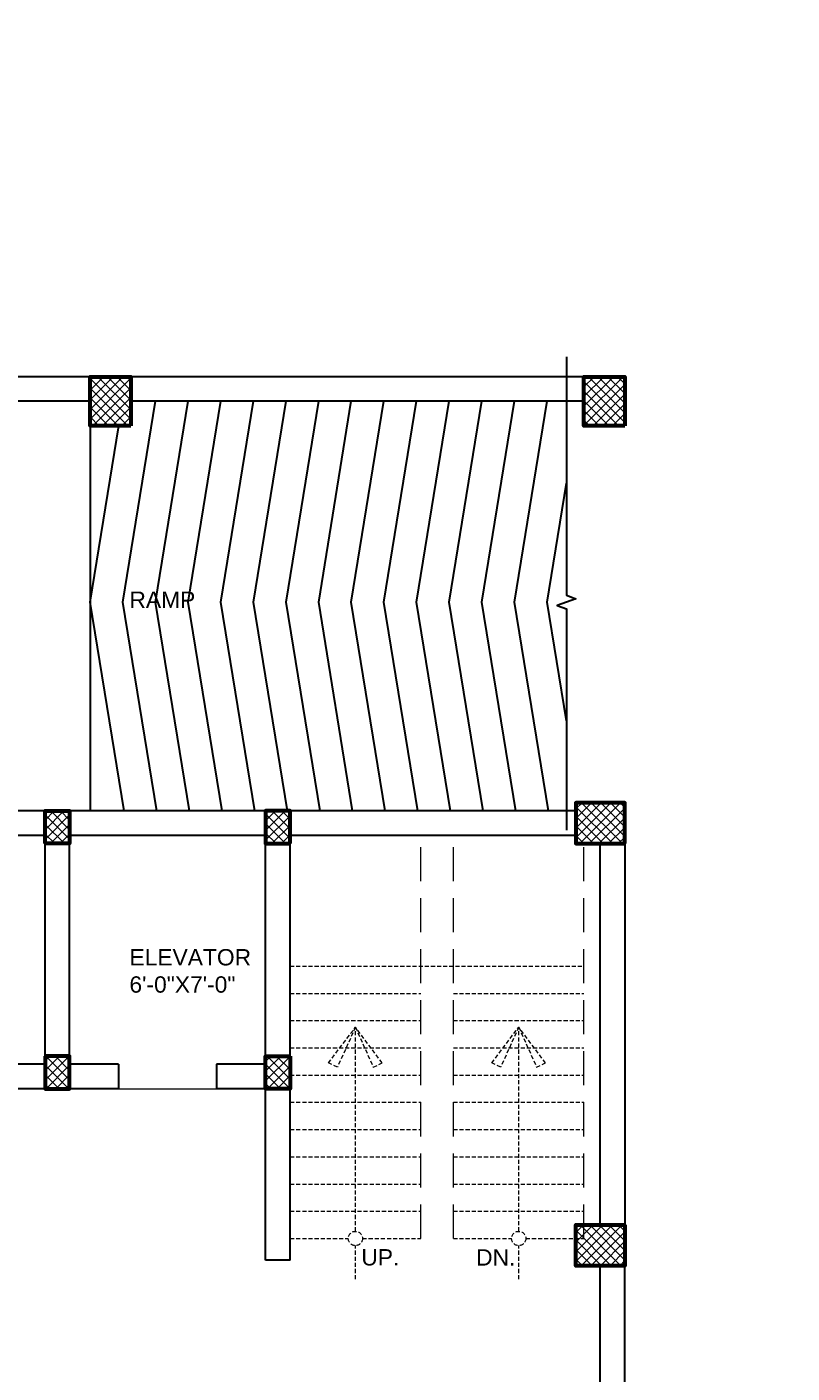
# Model space of a CAD drawing. Header units: inches. Extents: x 704 to 259546, y -107711 to 151004.
# Tile 38 of 243: x 130414 to 130696, y 19439 to 19933. Entities that reach past the tile are written whole.
import ezdxf
from ezdxf.enums import TextEntityAlignment as Align

# ---------------------------------------------------------------- set-up
doc = ezdxf.new("R2010")
doc.units = ezdxf.units.IN
doc.header["$MEASUREMENT"] = 0
for name, pattern in [('AP0200000$0$AP0500G00$0$1', [0]), ('DASHED2', [0.375, 0.25, -0.125]), ('HIDDEN', [0.375, 0.25, -0.125]), ('HIDDEN2', [0.1875, 0.125, -0.0625])]:
    doc.linetypes.add(name, pattern=pattern)
for name, color, linetype, lineweight in [('0-PIPE SUPPORT', 7, 'Continuous', 0), ('00-ABM  CWS', 200, 'AP0200000$0$AP0500G00$0$1', 0), ('00-GRIDTEXT', 1, 'Continuous', 13), ('door 2', 42, 'Continuous', 20), ('EQUIP DIM', 8, 'Continuous', 0), ('EQUIPMENT', 3, 'Continuous', 25), ('kitchen equipment', 3, 'Continuous', 15), ('PD_BRICK WALL_115', 134, 'Continuous', 30), ('PD_BRICK WALL_230', 4, 'Continuous', 50), ('PD_COLUMN', 2, 'Continuous', 60), ('PD_FURNITURE_LOOSE', 20, 'Continuous', 18), ('PD_HATCH', 45, 'Continuous', 9), ('PD_STAIR', 32, 'Continuous', 13), ('PP-SUMP', 190, 'Continuous', 13), ('PP-Waste Pipe', 3, 'Continuous', 25), ('PTEXT', 7, 'Continuous', 13)]:
    doc.layers.add(name, color=color, linetype=linetype, lineweight=lineweight)
doc.layers.add('PD_025_TEXT', color=61, linetype='Continuous')
doc.layers.add('PP BALL VALVE', color=7, linetype='Continuous')
doc.styles.add('Arial', font='GOTHIC.TTF')
doc.styles.add('DIM', font='times.ttf', dxfattribs={"height": 0.55})
doc.styles.add('DIM_FONT', font='times.ttf', dxfattribs={"width": 0.8})
doc.styles.get("Standard").update_dxf_attribs({"font": 'arial.ttf', "height": 6})
doc.styles.add('STYLE3', font='romans.shx', dxfattribs={"height": 4})
pattern_1 = [(45, (272580.633, 45574.4226), (-1.767766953, 1.767766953), []), (135, (272580.633, 45574.4226), (-1.767766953, -1.767766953), [])]

# ---------------------------------------------------------------- blocks, each defined once
blk = doc.blocks.new('DFRTGG')
at = {"layer": 'EQUIPMENT', "color": 8, "linetype": 'Continuous', "ltscale": 10}
blk.add_lwpolyline([(1858178, 611113), (1858178, 610213), (1858628, 610213), (1858628, 611113)], close=True, dxfattribs=at)
at = {"layer": '00-GRIDTEXT', "color": 8, "ltscale": 50, "style": 'Arial'}
blk.add_text('01', height=75.6, rotation=0.0006, dxfattribs=at).set_placement((1858545, 611028), align=Align.MIDDLE_CENTER)
at = {"layer": 'EQUIP DIM', "color": 8, "insert": (1858256, 610364), "char_height": 45, "width": 612.81, "attachment_point": 1, "rotation": 90}
blk.add_mtext('\\pi68.245;{\\H1.2222x;\\C256;Pot wash rack \\P\\pi-72.125;(900WX450DX1800H)}', dxfattribs=at)
blk = doc.blocks.new('SINK 510')
at = {"layer": 'EQUIPMENT', "color": 8, "lineweight": 0}
for p, q in [((168041, 33386), (168174, 33252)), ((168351, 33386), (168218, 33252)), ((168174, 33209), (168041, 33075)), ((168218, 33209), (168351, 33075))]:
    blk.add_line(p, q, dxfattribs=at)
at = {"layer": 'EQUIPMENT', "color": 8, "lineweight": 13}
blk.add_lwpolyline([(168421, 32956), (167971, 32956, -0.414214), (167921, 33005), (167921, 33456, -0.414214), (167971, 33506), (168421, 33506, -0.414214), (168471, 33456), (168471, 33005, -0.414214)], format="xyb", close=True, dxfattribs=at)
at = {"layer": 'EQUIPMENT', "color": 8, "lineweight": 0}
blk.add_lwpolyline([(168421, 32965), (167971, 32965, -0.414214), (167931, 33005), (167931, 33456, -0.414214), (167971, 33496), (168421, 33496, -0.414214), (168461, 33456), (168461, 33005, -0.414214)], format="xyb", close=True, dxfattribs=at)
at = {"layer": 'EQUIPMENT', "color": 8, "linetype": 'HIDDEN2', "lineweight": 0}
blk.add_lwpolyline([(167941, 33486), (167941, 32975), (168451, 32975), (168451, 33486)], close=True, dxfattribs=at)
for points in [[(168000, 33486), (168000, 32975)], [(168090, 33486), (168090, 32975)], [(168181, 33486), (168181, 32975)], [(168271, 33486), (168271, 32975)], [(168361, 33486), (168361, 32975)], [(167968, 33391), (168421, 33391)], [(167968, 33306), (168421, 33306)], [(167968, 33221), (168421, 33221)], [(167968, 33136), (168421, 33136)], [(167968, 33051), (168421, 33051)]]:
    blk.add_lwpolyline(points, dxfattribs=at)
at = {"layer": 'EQUIPMENT', "color": 8, "linetype": 'HIDDEN2'}
blk.add_lwpolyline([(168451, 33486), (168451, 32975)], dxfattribs=at)
at = {"layer": 'EQUIPMENT', "color": 8, "lineweight": 0}
for radius in [31, 26.3]:
    blk.add_circle((168196, 33231), radius, dxfattribs=at)
blk = doc.blocks.new('sfv')
at = {"layer": 'EQUIPMENT', "color": 8, "linetype": 'Continuous'}
for p, q in [((-10910, -25960), (-10910, -25956)), ((-10905, -25971), (-10905, -25960)), ((-10905, -26015), (-10905, -25971)), ((-10905, -26199), (-10905, -26015)), ((-10883, -25960), (-10883, -25971)), ((-10883, -25971), (-10883, -26015)), ((-10883, -26015), (-10883, -26199)), ((-10878, -25956), (-10878, -25960)), ((-10913, -26178), (-10919, -26150)), ((-10919, -26150), (-10905, -26150)), ((-10913, -26143), (-10905, -26143)), ((-10883, -26143), (-10876, -26143)), ((-10883, -26150), (-10869, -26150)), ((-10869, -26150), (-10875, -26178)), ((-10982, -26249), (-10982, -26212)), ((-10974, -26206), (-10946, -26211)), ((-10974, -26255), (-10974, -26206)), ((-10946, -26250), (-10974, -26255)), ((-10946, -26250), (-10946, -26211)), ((-10944, -26247), (-10944, -26214)), ((-10942, -26218), (-10924, -26218)), ((-10942, -26243), (-10942, -26218)), ((-10924, -26243), (-10942, -26243)), ((-10924, -26243), (-10924, -26218)), ((-10913, -26178), (-10905, -26178)), ((-10911, -26180), (-10905, -26180)), ((-10907, -26200), (-10907, -26183)), ((-10907, -26183), (-10905, -26183)), ((-10907, -26200), (-10905, -26200)), ((-10905, -26230), (-10905, -26199)), ((-10883, -26178), (-10875, -26178)), ((-10883, -26180), (-10878, -26180)), ((-10883, -26183), (-10882, -26183)), ((-10883, -26199), (-10883, -26230)), ((-10883, -26200), (-10882, -26200)), ((-10882, -26183), (-10882, -26200)), ((-10864, -26218), (-10847, -26218)), ((-10864, -26218), (-10864, -26243)), ((-10847, -26243), (-10864, -26243)), ((-10847, -26218), (-10847, -26243)), ((-10844, -26214), (-10844, -26247)), ((-10842, -26211), (-10814, -26206)), ((-10842, -26211), (-10842, -26250)), ((-10814, -26255), (-10842, -26250)), ((-10814, -26206), (-10814, -26255)), ((-10807, -26212), (-10807, -26249))]:
    blk.add_line(p, q, dxfattribs=at)
for points in [[(-10905, -25971), (-10906, -25971), (-10907, -25969), (-10909, -25967), (-10910, -25965), (-10910, -25963), (-10910, -25960), (-10910, -25958), (-10910, -25955), (-10909, -25953), (-10908, -25951), (-10906, -25949), (-10905, -25947), (-10903, -25946), (-10900, -25945), (-10898, -25944), (-10895, -25944), (-10893, -25944), (-10891, -25944), (-10888, -25945), (-10886, -25946), (-10884, -25947), (-10882, -25949), (-10881, -25951), (-10879, -25953), (-10879, -25955), (-10878, -25958), (-10878, -25960), (-10878, -25963), (-10879, -25965), (-10880, -25967), (-10881, -25969), (-10883, -25971), (-10883, -25971)], [(-10883, -26015), (-10883, -26015), (-10884, -26015), (-10885, -26016), (-10886, -26016), (-10887, -26016), (-10889, -26016), (-10891, -26017), (-10893, -26017), (-10895, -26017), (-10897, -26017), (-10899, -26016), (-10901, -26016), (-10903, -26016), (-10904, -26016), (-10905, -26015), (-10905, -26015), (-10905, -26015)], [(-10883, -26199), (-10883, -26200), (-10884, -26200), (-10885, -26200), (-10886, -26201), (-10887, -26201), (-10889, -26201), (-10891, -26201), (-10893, -26201), (-10895, -26201), (-10897, -26201), (-10899, -26201), (-10901, -26201), (-10903, -26201), (-10904, -26200), (-10905, -26200), (-10905, -26200), (-10905, -26199)]]:
    blk.add_lwpolyline(points, dxfattribs=at)
for centre, radius, start, end in [((-10895, -25956), 15.8, 145.6855, 179.9516), ((-10894, -25956), 16.2, 45.433, 145.8895), ((-10894, -25956), 16.4, 33.4887, 145.4972), ((-10894, -25961), 11.3, 0.6851, 179.3149), ((-10894, -25971), 11.3, 0.6851, 179.3149), ((-10894, -25956), 15.8, 0.0295, 33.2904), ((-10913, -26149), 6.25, 90, 191.3099), ((-10876, -26149), 6.25, 348.6901, 90), ((-10975, -26212), 6.25, 78.6901, 180), ((-10975, -26249), 6.25, 180, 281.3099), ((-10947, -26214), 2.5, 0, 78.6901), ((-10947, -26247), 2.5, 281.3099, 0), ((-10942, -26215), 2.5, 180, 270), ((-10942, -26245), 2.5, 90, 180), ((-10894, -26230), 43.8, 106.6015, 163.3985), ((-10894, -26230), 43.8, 196.6015, 343.3985), ((-10894, -26230), 32.5, 112.6199, 157.3801), ((-10894, -26230), 29.5, 112.4264, 270), ((-10894, -26230), 32.5, 202.6199, 270), ((-10911, -26178), 2.5, 191.3099, 270), ((-10894, -26230), 18.5, 127.3515, 0), ((-10909, -26183), 2.5, 0, 90), ((-10894, -26230), 11.3, 180, 0), ((-10894, -26230), 29.5, 270, 67.5736), ((-10894, -26230), 32.5, 270, 337.3801), ((-10894, -26230), 18.5, 0, 52.6485), ((-10879, -26183), 2.5, 90, 180), ((-10894, -26230), 43.8, 16.6015, 73.3985), ((-10894, -26230), 32.5, 22.6199, 67.3801), ((-10878, -26178), 2.5, 270, 348.6901), ((-10847, -26215), 2.5, 270, 0), ((-10847, -26245), 2.5, 0, 90), ((-10842, -26214), 2.5, 101.3099, 180), ((-10842, -26247), 2.5, 180, 258.6901), ((-10813, -26212), 6.25, 0, 101.3099), ((-10813, -26249), 6.25, 258.6901, 0)]:
    blk.add_arc(centre, radius, start, end, dxfattribs=at)
blk = doc.blocks.new('FTRRHRH')
at = {"layer": 'EQUIPMENT', "color": 8, "linetype": 'Continuous', "ltscale": 10}
for points in [[(1796545, 467775), (1796545, 467790), (1796515, 467790), (1796504, 467745), (1796503, 467311), (1796523, 467287), (1796743, 467287), (1796963, 467287), (1796984, 467311), (1796983, 467745), (1796972, 467790), (1796942, 467790), (1796942, 467775)], [(1796504, 467670), (1796516, 467749), (1796516, 467790)], [(1796571, 467787), (1796571, 467841), (1796578, 467841), (1796584, 467841), (1796584, 467789)], [(1796584, 467830), (1796703, 467830)], [(1796584, 467811), (1796703, 467811)], [(1796775, 467830), (1796743, 467830), (1796711, 467830)], [(1796775, 467811), (1796743, 467811), (1796711, 467811)], [(1796775, 467799), (1796743, 467799), (1796711, 467799)], [(1796903, 467830), (1796784, 467830)], [(1796903, 467811), (1796784, 467811)], [(1796916, 467787), (1796916, 467841), (1796909, 467841), (1796903, 467841), (1796903, 467789)], [(1796983, 467670), (1796971, 467749), (1796971, 467790)], [(1796530, 467459), (1796560, 467470)], [(1796540, 467372), (1796589, 467391)], [(1796558, 467475), (1796572, 467480), (1796605, 467393), (1796590, 467387), (1796558, 467475)], [(1796929, 467475), (1796915, 467480), (1796882, 467393), (1796897, 467387), (1796929, 467475)], [(1796947, 467372), (1796898, 467391)], [(1796957, 467459), (1796927, 467470)]]:
    blk.add_lwpolyline(points, dxfattribs=at)
for points in [[(1796578, 467768, 0.297961), (1796528, 467718, 0.042051), (1796518, 467633, -0.003698), (1796514, 467529, 0.060574), (1796527, 467366, 0.367426), (1796594, 467309), (1796743, 467309), (1796893, 467309, 0.367426), (1796960, 467366, 0.060574), (1796972, 467529, -0.003698), (1796968, 467633, 0.042051), (1796959, 467718, 0.297961), (1796909, 467768)], [(1796703, 467789), (1796584, 467789), (1796578, 467789, 0.169802), (1796516, 467749)], [(1796852, 467646), (1796909, 467702), (1796909, 467841), (1796909, 467768, 0.002183), (1796743, 467774, 0.002183), (1796578, 467768), (1796578, 467841), (1796578, 467702), (1796634, 467646)], [(1796784, 467789), (1796903, 467789), (1796909, 467789, -0.169802), (1796971, 467749)], [(1796574, 467475, -0.269888), (1796603, 467470), (1796615, 467444)], [(1796604, 467397), (1796604, 467397, 0.32068), (1796622, 467424)], [(1796883, 467397), (1796883, 467397, -0.32068), (1796865, 467424)], [(1796913, 467475, 0.269888), (1796884, 467470), (1796872, 467444)]]:
    blk.add_lwpolyline(points, format="xyb", dxfattribs=at)
for points in [[(1796743, 467755), (1796909, 467755, -0.218041), (1796946, 467705, -0.049803), (1796957, 467595), (1796957, 467463, -0.075378), (1796943, 467356, -0.243539), (1796905, 467328, -0.021943), (1796743, 467321, -0.021943), (1796582, 467328, -0.243539), (1796544, 467356, -0.075378), (1796530, 467463), (1796530, 467595, -0.049803), (1796541, 467705, -0.218041), (1796578, 467755)], [(1796653, 467668), (1796835, 467668, -0.414214), (1796873, 467629), (1796873, 467447, -0.414214), (1796835, 467409), (1796653, 467409, -0.414214), (1796614, 467447), (1796614, 467629, -0.414214)], [(1796656, 467656), (1796828, 467656, -0.414214), (1796859, 467625), (1796859, 467453, -0.414214), (1796828, 467422), (1796656, 467422, -0.414214), (1796626, 467453), (1796626, 467625, -0.414214)], [(1796639, 467560), (1796844, 467560, -0.414214), (1796850, 467554), (1796850, 467523, -0.414214), (1796844, 467517), (1796639, 467517, -0.414214), (1796633, 467523), (1796633, 467554, -0.414214)]]:
    blk.add_lwpolyline(points, format="xyb", close=True, dxfattribs=at)
for points in [[(1796703, 467844), (1796711, 467844), (1796711, 467789), (1796703, 467789)], [(1796784, 467844), (1796775, 467844), (1796775, 467789), (1796784, 467789)]]:
    blk.add_lwpolyline(points, close=True, dxfattribs=at)
blk = doc.blocks.new('A$C40DC2A97')
at = {"layer": 'EQUIPMENT', "color": 8}
for p, q in [((930, 0), (2428, -300)), ((930, -300), (2428, 0)), ((2428, 0), (3628, -300)), ((2428, -300), (3628, 0))]:
    blk.add_line(p, q, dxfattribs=at)
for points in [[(930, -300), (2428, -300), (2428, 0), (930, 0)], [(2428, -696), (2428, 0), (930, 0), (930, -696)], [(2408, -675), (2408, -21), (950, -21), (950, -675)], [(3628, 0), (2428, 0), (2428, -696), (3628, -696)], [(2428, -300), (3628, -300), (3628, 0), (2428, 0)]]:
    blk.add_lwpolyline(points, close=True, dxfattribs=at)
at = {"layer": 'EQUIPMENT', "color": 8, "linetype": 'DASHED2'}
blk.add_lwpolyline([(3573, -84), (3123, -84), (3123, -534), (3573, -534)], close=True, dxfattribs=at)
at = {"layer": 'EQUIPMENT', "color": 8, "linetype": 'Continuous', "ltscale": 10}
blk.add_lwpolyline([(3028, -2119), (3628, -2119), (3628, -1519), (3028, -1519)], close=True, dxfattribs=at)
at = {"layer": 'EQUIPMENT', "color": 8}
blk.add_circle((3348, -319), 51.9, dxfattribs=at)
for p in [(-1858178, -611113), (-1858178, -612013), (-1858178, -612913), (-1858178, -613813), (-1856682, -613912)]:
    blk.add_blockref('DFRTGG', p, dxfattribs=at)
for name, p, xscale, yscale, zscale, rotation in [('sfv', (12558, -27166), -1.034709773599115, 1.034709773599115, 1.034709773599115, 180.139873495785), ('sfv', (13026, -27162), -1.034709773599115, 1.034709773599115, 1.034709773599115, 180.139873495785), ('sfv', (13496, -27164), -1.034709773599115, 1.034709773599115, 1.034709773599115, 180.139873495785), ('SINK 510', (137838, 26956), 0.8127174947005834, 0.8127174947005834, 0.8127174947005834, 180.1398734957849), ('SINK 510', (138309, 26958), 0.8127174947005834, 0.8127174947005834, 0.8127174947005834, 180.1398734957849), ('SINK 510', (-134480, 26956), -0.8127174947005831, 0.8127174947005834, 0.8127174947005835, 179.8600141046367)]:
    blk.add_blockref(name, p, dxfattribs=dict(at, xscale=xscale, yscale=yscale, zscale=zscale, rotation=rotation))
at = {"layer": 'EQUIPMENT', "color": 8, "rotation": 270}
blk.add_blockref('DFRTGG', (-609621, 1854654), dxfattribs=at)
at = {"layer": 'kitchen equipment', "color": 8, "linetype": 'Continuous', "xscale": 1.016, "yscale": 1.016, "zscale": 1.016, "rotation": 270.0169411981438}
blk.add_blockref('FTRRHRH', (-472227, 1824148), dxfattribs=at)
at = {"layer": '00-GRIDTEXT', "color": 8, "ltscale": 50, "style": 'Arial'}
for s, p in [('02A', (1560, -232)), ('03A', (2957, -232)), ('02', (1138, -627)), ('03', (3372, -627)), ('04', (3319, -1603))]:
    blk.add_text(s, height=75.6, rotation=0.0006, dxfattribs=at).set_placement(p, align=Align.MIDDLE_CENTER)
at = {"layer": 'EQUIP DIM', "color": 8, "attachment_point": 1}
for s, insert, char_height, width, rotation in [('\\pi88.787;{\\H1.2222x;\\C256;Dustbin below\\P\\pi34.61;\\H0.81818x;(450WX450DX750H)}', (3029, -371), 45, 653.66, 359.8003), ('\\pi71.698;{\\H1.2222x;\\C256;3 Bowl Sink for \\P\\pi165.87;Dishwash  \\P\\pi-51.695;(1500WX700DX850H)}', (1372, -431), 45, 653.66, 359.8003), ('\\pi18.48;{\\H1.2222x;\\C256;Dirty Dish Landing \\P\\pi-51.695;(1200WX700DX850H)}', (2481, -530), 45, 653.66, 359.8003), ('{\\H1.22222x;\\C256;Dustbin\\PAS/SEL.}', (3203, -1136), 45.72, 363.56, 359.4794)]:
    blk.add_mtext(s, dxfattribs=dict(at, insert=insert, char_height=char_height, width=width, rotation=rotation))
at = {"layer": 'EQUIP DIM', "color": 8, "insert": (3024, -1738), "char_height": 45, "width": 596.72, "attachment_point": 1}
blk.add_mtext('\\pi80.745;{\\H1.2222x;\\C256;SS Chemical \\P\\pi58.366;Cabinet with 5 \\P\\pi170.77;shelves}', dxfattribs=at)
blk = doc.blocks.new('BASEMENT')
at = {"layer": 'PD_HATCH'}
h = blk.add_hatch(dxfattribs=at)
h.set_pattern_fill('ANSI37', color=8, scale=20)
h.set_pattern_definition(pattern_1)
h.paths.add_polyline_path([(128071.85, 19804.93), (128056.85, 19804.93), (128056.85, 19786.93), (128071.85, 19786.93)])
h = blk.add_hatch(dxfattribs=at)
h.set_pattern_fill('ANSI37', color=8, scale=20)
h.set_pattern_definition(pattern_1)
h.paths.add_polyline_path([(128253.35, 19804.93), (128238.35, 19804.93), (128238.35, 19786.93), (128253.35, 19786.93)])
h = blk.add_hatch(dxfattribs=at)
h.set_pattern_fill('ANSI37', color=8, scale=20)
h.set_pattern_definition(pattern_1)
h.paths.add_polyline_path([(128253.35, 19633.43), (128253.35, 19648.43), (128235.35, 19648.43), (128235.35, 19633.43)])
h = blk.add_hatch(dxfattribs=at)
h.set_pattern_fill('ANSI37', color=8, scale=20)
h.set_pattern_definition(pattern_1)
h.paths.add_polyline_path([(128130.35, 19633.43), (128130.35, 19645.43), (128121.35, 19645.43), (128121.35, 19633.43)])
h.paths.add_polyline_path([(128049.35, 19633.43), (128049.35, 19645.43), (128040.35, 19645.43), (128040.35, 19633.43)])
h.paths.add_polyline_path([(128049.35, 19543.43), (128049.35, 19555.43), (128040.35, 19555.43), (128040.35, 19543.43)])
h.paths.add_polyline_path([(128130.35, 19555.43), (128121.35, 19555.43), (128121.35, 19543.43), (128130.35, 19543.43)])
h = blk.add_hatch(dxfattribs=at)
h.set_pattern_fill('ANSI37', color=8, scale=20)
h.set_pattern_definition(pattern_1)
h.paths.add_polyline_path([(128253.35, 19493.43), (128253.35, 19478.43), (128235.35, 19478.43), (128235.35, 19493.43)])
at = {"layer": 'door 2', "color": 8}
blk.add_line((128067.35, 19543.43), (128103.35, 19543.43), dxfattribs=at)
at = {"layer": 'PD_BRICK WALL_115', "color": 8, "lineweight": 30}
for p, q in [((128056.85, 19804.93), (127891.85, 19804.93)), ((128238.35, 19804.93), (128071.84, 19804.93)), ((128056.85, 19795.93), (127891.85, 19795.93)), ((128238.35, 19795.93), (128071.84, 19795.93)), ((128040.35, 19645.43), (127959.35, 19645.43)), ((128235.35, 19645.43), (128040.35, 19645.43)), ((128040.35, 19636.43), (127968.35, 19636.43)), ((128040.35, 19552.43), (128040.35, 19636.43)), ((128049.35, 19552.43), (128049.35, 19636.43)), ((128121.35, 19636.43), (128049.35, 19636.43)), ((128121.35, 19552.43), (128121.35, 19636.43)), ((128130.35, 19480.43), (128130.35, 19636.43)), ((128235.35, 19636.43), (128130.35, 19636.43)), ((128244.35, 19493.43), (128244.35, 19633.43)), ((128253.35, 19633.43), (128253.35, 19493.43)), ((128040.35, 19552.43), (128022.35, 19552.43)), ((128067.35, 19552.43), (128049.35, 19552.43)), ((128067.35, 19552.43), (128067.35, 19543.43)), ((128121.35, 19552.43), (128103.35, 19552.43)), ((128103.35, 19552.43), (128103.35, 19543.43)), ((128040.35, 19543.43), (128022.35, 19543.43)), ((128067.35, 19543.43), (128040.35, 19543.43)), ((128121.35, 19543.43), (128103.35, 19543.43)), ((128121.35, 19480.43), (128121.35, 19543.43)), ((128130.35, 19480.43), (128121.35, 19480.43)), ((128244.35, 19183.43), (128244.35, 19478.43)), ((128253.35, 19183.43), (128253.35, 19478.43))]:
    blk.add_line(p, q, dxfattribs=at)
at = {"layer": 'PD_BRICK WALL_230', "color": 8, "lineweight": 30}
blk.add_line((128040.35, 19543.43), (128040.35, 19645.43), dxfattribs=at)
at = {"layer": 'PD_COLUMN', "color": 8}
for points in [[(128071.85, 19786.93), (128056.85, 19786.93), (128056.85, 19804.93), (128071.85, 19804.93)], [(128253.35, 19786.93), (128238.35, 19786.93), (128238.35, 19804.93), (128253.35, 19804.93)], [(128253.35, 19633.43), (128253.35, 19648.43), (128235.35, 19648.43), (128235.35, 19633.43)], [(128040.35, 19633.43), (128040.35, 19645.43), (128049.35, 19645.43), (128049.35, 19633.43)], [(128130.35, 19633.43), (128130.35, 19645.43), (128121.35, 19645.43), (128121.35, 19633.43)], [(128040.35, 19555.43), (128040.35, 19543.43), (128049.35, 19543.43), (128049.35, 19555.43)], [(128130.35, 19555.43), (128130.35, 19543.43), (128121.35, 19543.43), (128121.35, 19555.43)], [(128253.35, 19493.43), (128253.35, 19478.43), (128235.35, 19478.43), (128235.35, 19493.43)]]:
    blk.add_lwpolyline(points, close=True, dxfattribs=at)
at = {"layer": 'PD_FURNITURE_LOOSE', "color": 8, "lineweight": 30}
blk.add_line((128056.85, 19786.93), (128056.85, 19645.43), dxfattribs=at)
at = {"layer": 'PD_FURNITURE_LOOSE', "color": 8, "linetype": 'HIDDEN', "ltscale": 50}
for p, q in [((128178.35, 19488.43), (128178.35, 19636.43)), ((128190.35, 19488.43), (128190.35, 19636.43)), ((128238.35, 19488.43), (128238.35, 19633.43))]:
    blk.add_line(p, q, dxfattribs=at)
at = {"layer": 'PD_FURNITURE_LOOSE', "color": 8, "lineweight": 30}
for points in [[(128231.95, 19812.28), (128231.95, 19724.66), (128235.38, 19723.41), (128228.51, 19720.91), (128231.95, 19719.66), (128231.95, 19638.36)], [(128081.34, 19645.43), (128068.85, 19722.18), (128080.85, 19795.93)], [(128093.34, 19645.43), (128080.85, 19722.18), (128092.85, 19795.93)], [(128105.34, 19645.43), (128092.85, 19722.18), (128104.85, 19795.93)], [(128117.34, 19645.43), (128104.85, 19722.18), (128116.85, 19795.93)], [(128129.34, 19645.43), (128116.85, 19722.18), (128128.85, 19795.93)], [(128141.34, 19645.43), (128128.85, 19722.18), (128140.85, 19795.93)], [(128153.34, 19645.43), (128140.85, 19722.18), (128152.85, 19795.93)], [(128165.34, 19645.43), (128152.85, 19722.18), (128164.85, 19795.93)], [(128177.34, 19645.43), (128164.85, 19722.18), (128176.85, 19795.93)], [(128189.34, 19645.43), (128176.85, 19722.18), (128188.85, 19795.93)], [(128201.34, 19645.43), (128188.85, 19722.18), (128200.85, 19795.93)], [(128213.34, 19645.43), (128200.85, 19722.18), (128212.85, 19795.93)], [(128225.34, 19645.43), (128212.85, 19722.18), (128224.85, 19795.93)], [(128069.34, 19645.43), (128056.85, 19722.18), (128067.39, 19786.93)], [(128231.95, 19678.55), (128224.85, 19722.18), (128231.95, 19765.81)]]:
    blk.add_lwpolyline(points, dxfattribs=at)
at = {"layer": 'PD_STAIR', "color": 8, "linetype": 'HIDDEN', "ltscale": 6}
for p, q in [((128130.35, 19588.43), (128238.35, 19588.43)), ((128130.35, 19578.43), (128178.35, 19578.43)), ((128190.35, 19578.43), (128238.35, 19578.43)), ((128130.35, 19568.43), (128178.35, 19568.43)), ((128190.35, 19568.43), (128238.35, 19568.43)), ((128130.35, 19558.43), (128178.35, 19558.43)), ((128190.35, 19558.43), (128238.35, 19558.43)), ((128130.35, 19548.43), (128178.35, 19548.43)), ((128190.35, 19548.43), (128238.35, 19548.43)), ((128130.35, 19538.43), (128178.35, 19538.43)), ((128190.35, 19538.43), (128238.35, 19538.43)), ((128130.35, 19528.43), (128178.35, 19528.43)), ((128190.35, 19528.43), (128238.35, 19528.43)), ((128130.35, 19518.43), (128178.35, 19518.43)), ((128190.35, 19518.43), (128238.35, 19518.43)), ((128130.35, 19508.43), (128178.35, 19508.43)), ((128190.35, 19508.43), (128238.35, 19508.43)), ((128130.35, 19498.43), (128178.35, 19498.43)), ((128190.35, 19498.43), (128238.35, 19498.43)), ((128130.35, 19488.43), (128151.73, 19488.43)), ((128156.97, 19488.43), (128178.35, 19488.43)), ((128190.35, 19488.43), (128211.73, 19488.43)), ((128216.97, 19488.43), (128238.35, 19488.43))]:
    blk.add_line(p, q, dxfattribs=at)
for points in [[(128154.35, 19566.01), (128147.77, 19551.39), (128144.46, 19552.88), (128154.35, 19566.01)], [(128154.35, 19491.05), (128154.35, 19566.01)], [(128154.35, 19566.01), (128160.93, 19551.39), (128164.24, 19552.88), (128154.35, 19566.01)], [(128214.35, 19566.01), (128207.77, 19551.39), (128204.46, 19552.88), (128214.35, 19566.01)], [(128214.35, 19491.05), (128214.35, 19566.01)], [(128214.35, 19566.01), (128220.93, 19551.39), (128224.24, 19552.88), (128214.35, 19566.01)], [(128154.35, 19473.47), (128154.35, 19485.81)], [(128214.35, 19473.47), (128214.35, 19485.81)]]:
    blk.add_lwpolyline(points, dxfattribs=at)
for centre in [(128154.35, 19488.43), (128214.35, 19488.43)]:
    blk.add_circle(centre, 2.62, dxfattribs=at)
at = {"layer": 'EQUIPMENT', "color": 8, "xscale": 0.03817055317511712, "yscale": 0.03817055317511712, "zscale": 0.03817055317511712}
blk.add_blockref('A$C40DC2A97', (127820.85, 19640.93), dxfattribs=at)
at = {"layer": 'PD_025_TEXT', "color": 8, "char_height": 6, "width": 130.1434}
for s, insert, attachment_point in [('RAMP', (128071.31, 19720.02), 7), ('{\\fArial|b0|i0|c0|p34;ELEVATOR\\P6\'-0"X7\'-0"}', (128071.31, 19594.71), 1)]:
    blk.add_mtext(s, dxfattribs=dict(at, insert=insert, attachment_point=attachment_point))
at = {"layer": 'PD_025_TEXT', "color": 8, "insert": (128036.86, 19093.67), "char_height": 6, "width": 137.3386, "attachment_point": 1, "rotation": 90}
blk.add_mtext('\\A1;\\pi55.509;ADMIN', dxfattribs=at)
at = {"layer": 'PD_STAIR', "color": 8, "linetype": 'HIDDEN', "ltscale": 6, "char_height": 6, "width": 132.0418, "attachment_point": 5, "style": 'STYLE3'}
for s, insert in [('{\\fArial|b0|i0|c0|p34;UP.}', (128163.51, 19481.47)), ('{\\fArial|b0|i0|c0|p34;DN.}', (128205.93, 19481.47))]:
    blk.add_mtext(s, dxfattribs=dict(at, insert=insert))
blk = doc.blocks.new('zw$78F')
at = {"layer": 'PTEXT', "insert": (-2915, 152), "char_height": 125, "width": 1552.59, "attachment_point": 1, "style": 'DIM', "bg_fill": 2}
blk.add_mtext('\\pi583.97;{\\fTimes New Roman|b0|i0|c0|p34;SUM\\P\\pi-62.069;1500X1500X1500MM}', dxfattribs=at)
blk = doc.blocks.new('zw$F51A')
at = {"layer": '00-ABM  CWS', "color": 20, "lineweight": -3, "insert": (-1356.29, -635.58), "char_height": 125, "attachment_point": 1, "style": 'DIM_FONT'}
blk.add_mtext_dynamic_manual_height_columns('\\pi297.92;WATER METER DETAIL "A" \\P\\pi686.6;ENLARGE VIEW', width=2480.2587, gutter_width=750, heights=[0], dxfattribs=at)

msp = doc.modelspace()

# ---------------------------------------------------------------- block references
at = {"layer": '0-PIPE SUPPORT', "lineweight": 53}
msp.add_blockref('BASEMENT', (2380.799, 0), dxfattribs=at)

# ---------------------------------------------------------------- next in the draw order: block references
at = {"layer": 'PP-SUMP', "color": 173, "xscale": 0.03999999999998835, "yscale": 0.03999999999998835, "zscale": 0.03999999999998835}
msp.add_blockref('zw$78F', (127863.18, 19600.824), dxfattribs=at)

# ---------------------------------------------------------------- next in the draw order: linework, layer by layer
at = {"layer": 'PP BALL VALVE', "lineweight": 53}
msp.add_circle((130061.482, 21646.646), 129357.588, dxfattribs=at)

# ---------------------------------------------------------------- next in the draw order: block references
at = {"layer": 'PP-Waste Pipe', "ltscale": 0.25}
msp.add_blockref('zw$F51A', (122307.368, 20300.104), dxfattribs=at)

doc.saveas('drawing.dxf')
